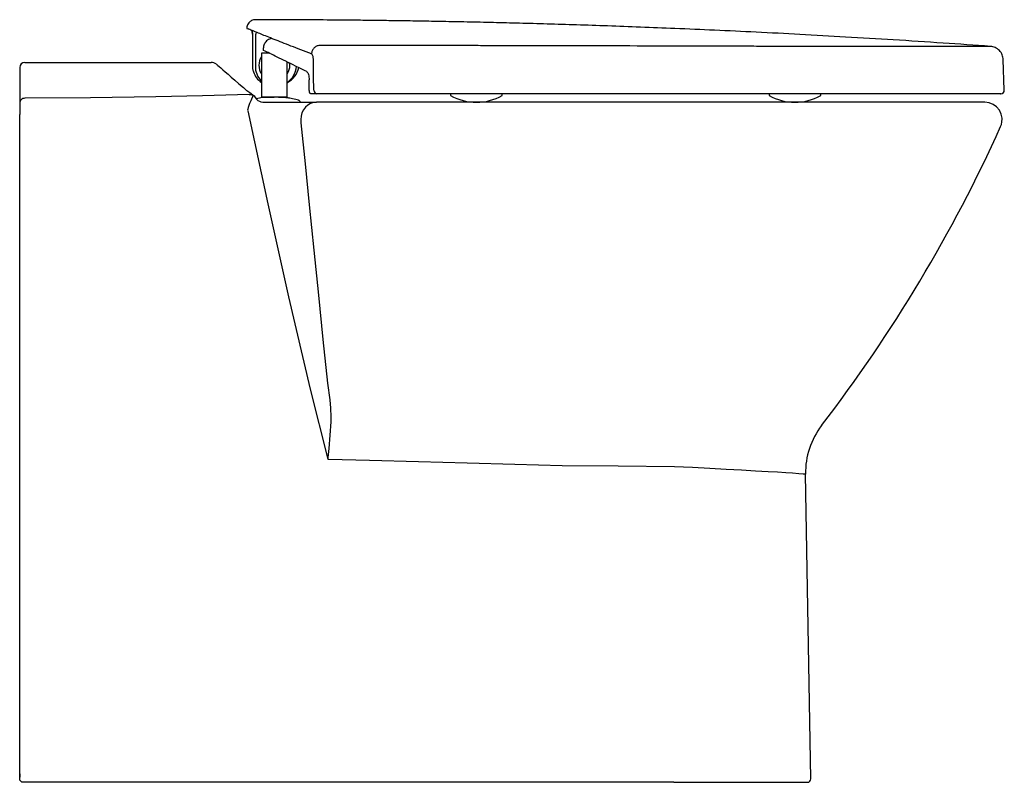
# Model space of a CAD drawing. Header units: millimetres. Extents: x 917.649 to 918.221, y 1556.541 to 1556.984.
import ezdxf

# ---------------------------------------------------------------- set-up
doc = ezdxf.new("R2010")
doc.units = ezdxf.units.MM
doc.layers.add('SANINDUSA', color=3, linetype='Continuous')

msp = doc.modelspace()

# ---------------------------------------------------------------- linework, layer by layer
at = {"layer": 'SANINDUSA'}
for p, q in [((917.7842161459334, 1556.975475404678), (917.7842026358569, 1556.975499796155)), ((917.7842161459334, 1556.975475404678), (917.7842161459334, 1556.956895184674)), ((917.7860804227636, 1556.955838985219), (917.7860804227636, 1556.974696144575)), ((917.789433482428, 1556.964357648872), (917.7894334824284, 1556.938771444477)), ((917.7906423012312, 1556.9669837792), (917.790648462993, 1556.967453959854)), ((917.7906423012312, 1556.965983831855), (917.7906423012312, 1556.9669837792)), ((917.652013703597, 1556.95909019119), (917.7601824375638, 1556.95909019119)), ((917.8044334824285, 1556.938771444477), (917.8044334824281, 1556.959339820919)), ((917.8059334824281, 1556.957357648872), (917.8058235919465, 1556.958759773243)), ((918.2209187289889, 1556.94293222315), (918.2203000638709, 1556.960648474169)), ((917.649013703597, 1556.95609019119), (917.649013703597, 1556.935376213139)), ((917.7880573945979, 1556.955869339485), (917.7880573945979, 1556.955838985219)), ((917.8216826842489, 1556.940857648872), (917.8179710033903, 1556.940857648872)), ((917.8992650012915, 1556.940857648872), (917.8992650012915, 1556.939857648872)), ((917.9292650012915, 1556.939857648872), (917.9292650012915, 1556.940857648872)), ((918.0842650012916, 1556.940857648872), (918.0842650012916, 1556.939857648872)), ((918.1142650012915, 1556.939857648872), (918.1142650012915, 1556.940857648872)), ((917.649013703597, 1556.935376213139), (917.649013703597, 1556.928738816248)), ((917.7915321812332, 1556.93585791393), (917.821362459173, 1556.935857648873)), ((917.7939334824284, 1556.938771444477), (917.7939334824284, 1556.938731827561)), ((917.8119336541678, 1556.935857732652), (917.8119336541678, 1556.935869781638)), ((918.0616715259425, 1556.935857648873), (917.821362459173, 1556.935857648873)), ((918.2096687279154, 1556.935857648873), (918.0616715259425, 1556.935857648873)), ((918.1085514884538, 1556.542892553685), (918.1054615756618, 1556.719913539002)), ((917.649013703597, 1556.545857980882), (917.649013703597, 1556.543857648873)), ((918.0289189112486, 1556.540857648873), (918.1065517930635, 1556.540857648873))]:
    msp.add_line(p, q, dxfattribs=at)
at = {"layer": 'SANINDUSA', "flags": 128}
for points in [[(917.763328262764, 1556.957976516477), (917.763374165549, 1556.957938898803), (917.7633977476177, 1556.957919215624), (917.7634161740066, 1556.957903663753), (917.7634332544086, 1556.957889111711), (917.7634495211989, 1556.957875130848), (917.7634635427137, 1556.957862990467), (917.7634919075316, 1556.957838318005), (917.7637084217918, 1556.957649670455), (917.7641694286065, 1556.957248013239), (917.7648651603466, 1556.956642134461), (917.7657986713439, 1556.955829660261), (917.7669706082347, 1556.954810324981), (917.7683806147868, 1556.953584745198), (917.7700275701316, 1556.952154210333), (917.7719095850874, 1556.950520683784), (917.7740245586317, 1556.948686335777), (917.7763733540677, 1556.946651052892), (917.7789647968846, 1556.944407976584), (917.7808370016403, 1556.942793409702)], [(917.819856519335, 1556.942857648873), (917.8197343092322, 1556.9508506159), (917.8195777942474, 1556.961107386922)], [(917.789433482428, 1556.948402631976), (917.789375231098, 1556.948439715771), (917.7872749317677, 1556.951116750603), (917.7861966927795, 1556.954323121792), (917.7860804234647, 1556.955839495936), (917.7860804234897, 1556.955839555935), (917.7860804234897, 1556.955839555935)], [(917.8172481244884, 1556.942787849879), (917.8171749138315, 1556.948619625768), (917.8171705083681, 1556.948970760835)], [(917.7808370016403, 1556.942793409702), (917.7810149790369, 1556.94263683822), (917.7826516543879, 1556.941476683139), (917.784338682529, 1556.940269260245), (917.7852936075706, 1556.939537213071)], [(917.652013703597, 1556.938221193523), (917.6514284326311, 1556.938166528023), (917.6508656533, 1556.938004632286), (917.650346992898, 1556.937741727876), (917.6498923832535, 1556.937387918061), (917.6495192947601, 1556.936956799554), (917.6492420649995, 1556.936464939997), (917.6490713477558, 1556.935931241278), (917.649013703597, 1556.935376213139)], [(917.782234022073, 1556.940348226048), (917.7551626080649, 1556.939649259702), (917.7280487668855, 1556.939079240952), (917.6900580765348, 1556.938510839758), (917.652013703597, 1556.938221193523)], [(917.7846848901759, 1556.939935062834), (917.7832189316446, 1556.936718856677), (917.7825370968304, 1556.935139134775), (917.7816662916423, 1556.932813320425), (917.7814356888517, 1556.931894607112), (917.7813929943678, 1556.931272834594), (917.7814877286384, 1556.930842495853)], [(917.782234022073, 1556.940348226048), (917.7826689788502, 1556.940389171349), (917.7830998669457, 1556.940385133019), (917.7835226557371, 1556.940336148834), (917.7839333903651, 1556.940242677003), (917.784328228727, 1556.940105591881), (917.7847034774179, 1556.939926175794), (917.7848755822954, 1556.939825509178)], [(917.7852936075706, 1556.939537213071), (917.7857981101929, 1556.938647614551), (917.7865238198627, 1556.937698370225), (917.7873712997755, 1556.936978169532), (917.7882258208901, 1556.936500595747), (917.7891531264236, 1556.936164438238), (917.7902689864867, 1556.935941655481), (917.7915321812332, 1556.93585791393), (917.7916068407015, 1556.935861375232)], [(917.821362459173, 1556.935857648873), (917.8195992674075, 1556.935668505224), (917.8179027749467, 1556.935108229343), (917.8163371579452, 1556.934198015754), (917.8149616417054, 1556.932972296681), (917.8138282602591, 1556.93147743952), (917.8129798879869, 1556.929769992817), (917.8124486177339, 1556.927914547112), (917.8122545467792, 1556.925981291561), (917.8124050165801, 1556.924043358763)], [(918.218781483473, 1556.921739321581), (918.2192227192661, 1556.922903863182), (918.2193290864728, 1556.923272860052), (918.2195145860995, 1556.924107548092), (918.2196415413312, 1556.9265971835), (918.2191504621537, 1556.929035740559), (918.2180723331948, 1556.931278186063), (918.2164735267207, 1556.933185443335), (918.2144537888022, 1556.934638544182), (918.2121377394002, 1556.935548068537), (918.2096687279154, 1556.935857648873)], [(917.7814877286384, 1556.930842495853), (917.7931960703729, 1556.876838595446), (917.8051112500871, 1556.822963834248), (917.8178057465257, 1556.76926911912), (917.8279231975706, 1556.728584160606)], [(917.8124050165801, 1556.924043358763), (917.8148161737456, 1556.900136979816), (917.8172155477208, 1556.876391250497), (917.8198863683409, 1556.850011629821), (917.8225371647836, 1556.823888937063), (917.8251588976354, 1556.79811965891), (917.8277564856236, 1556.772668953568)], [(917.8277564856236, 1556.772668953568), (917.8291611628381, 1556.763017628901), (917.8296074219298, 1556.758146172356), (917.8297932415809, 1556.753249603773), (917.8297180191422, 1556.750332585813)], [(917.8297180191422, 1556.750332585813), (917.8291683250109, 1556.742592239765), (917.8284836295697, 1556.734758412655), (917.8280070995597, 1556.729511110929), (917.8279377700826, 1556.728745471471), (917.8279275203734, 1556.728632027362), (917.8279231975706, 1556.728584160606)], [(917.8279231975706, 1556.728584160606), (917.8363294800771, 1556.728373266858), (917.8522881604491, 1556.727948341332), (917.8806535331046, 1556.727176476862), (917.9089579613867, 1556.72638994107), (917.936521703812, 1556.725613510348), (917.9640136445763, 1556.724833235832), (917.9640137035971, 1556.724833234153)], [(917.964013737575, 1556.724838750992), (917.9966934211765, 1556.724607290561), (918.0293148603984, 1556.724333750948), (918.029314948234, 1556.724333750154)], [(918.0293148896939, 1556.724325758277), (918.0397431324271, 1556.723883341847), (918.0498121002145, 1556.72332333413), (918.0593387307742, 1556.722785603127), (918.0682603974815, 1556.722315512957), (918.0764607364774, 1556.721873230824), (918.0837852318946, 1556.721465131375), (918.0892373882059, 1556.721148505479), (918.0939754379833, 1556.720859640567), (918.0979351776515, 1556.720602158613), (918.101558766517, 1556.720341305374), (918.1040256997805, 1556.7201296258), (918.1052892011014, 1556.719972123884), (918.1054616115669, 1556.719911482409)]]:
    msp.add_lwpolyline(points, dxfattribs=at)
msp.add_lwpolyline([(918.0289189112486, 1556.540857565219), (917.9247845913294, 1556.540857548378), (917.886269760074, 1556.540857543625), (917.8475694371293, 1556.540857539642), (917.8087800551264, 1556.540857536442), (917.7696844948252, 1556.540857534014), (917.7305382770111, 1556.540857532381), (917.6912814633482, 1556.540857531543), (917.651013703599, 1556.540857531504, -0.4142135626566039), (917.649013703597, 1556.542857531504), (917.649013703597, 1556.928738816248)], format="xyb", dxfattribs=at)
at = {"layer": 'SANINDUSA'}
for centre, radius, start, end in [((917.652013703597, 1556.95609019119), 0.003000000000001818, 90, 180), ((917.7601824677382, 1556.954090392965), 0.004999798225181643, 51.01002565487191, 90.00034579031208), ((917.7969334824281, 1556.957357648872), 0.008999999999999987, 146.4426902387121, 213.5573097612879), ((917.7969334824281, 1556.957857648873), 0.01289243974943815, 199.1797924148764, 234.4272434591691), ((917.7969334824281, 1556.957857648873), 0.01289243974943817, 305.9444962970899, 354.9259179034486), ((917.7984335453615, 1556.958857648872), 0.01299999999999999, 297.8746921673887, 347.3373148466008), ((917.7969334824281, 1556.957357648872), 0.008999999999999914, 328.1963256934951, 0), ((917.8217737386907, 1556.942774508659), 0.001919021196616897, 177.5169243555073, 267.2803871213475), ((918.218920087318, 1556.942857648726), 0.001999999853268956, 269.998480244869, 2.822553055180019), ((917.9142650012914, 1556.965982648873), 0.03012499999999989, 240.1371656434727, 299.8628343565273), ((918.0992650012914, 1556.965982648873), 0.03012499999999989, 240.1371656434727, 299.8628343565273), ((917.4168583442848, 1557.284167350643), 0.8800197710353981, 322.4724548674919, 335.679477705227), ((918.1504568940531, 1556.720697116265), 0.04500214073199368, 142.4727300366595, 181.0003348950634), ((918.1065517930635, 1556.542857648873), 0.001999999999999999, 270, 0.9999999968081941)]:
    msp.add_arc(centre, radius, start, end, dxfattribs=at)
for points, knots in [([(917.7859344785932, 1556.983842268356), (917.7858762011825, 1556.983846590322), (917.7854972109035, 1556.983874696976), (917.7847465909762, 1556.983741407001), (917.7837458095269, 1556.983405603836), (917.7827911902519, 1556.982807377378), (917.7819719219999, 1556.981998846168), (917.7813370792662, 1556.980965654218), (917.7809661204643, 1556.979875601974), (917.7809469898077, 1556.979136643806), (917.7809388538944, 1556.97882237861)], [0, 0, 0, 0, 0.02222055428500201, 0.1445049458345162, 0.2857590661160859, 0.4225056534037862, 0.5692238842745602, 0.719735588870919, 0.8808087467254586, 1, 1, 1, 1]), ([(918.2128790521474, 1556.968344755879), (918.2037087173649, 1556.968988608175), (918.1849060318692, 1556.970320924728), (918.1568536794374, 1556.972131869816), (918.1291212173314, 1556.973803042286), (918.1025681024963, 1556.975279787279), (918.0771950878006, 1556.976581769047), (918.0530025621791, 1556.977723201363), (918.0305821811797, 1556.978692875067), (918.0098716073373, 1556.979514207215), (917.990808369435, 1556.980208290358), (917.9727383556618, 1556.980810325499), (917.9556618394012, 1556.981329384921), (917.9395790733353, 1556.981773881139), (917.9240796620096, 1556.982162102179), (917.9092267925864, 1556.982496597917), (917.8950836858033, 1556.982780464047), (917.882124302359, 1556.983011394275), (917.8703488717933, 1556.983197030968), (917.8596050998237, 1556.983346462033), (917.8494439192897, 1556.983470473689), (917.836523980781, 1556.983607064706), (917.8203941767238, 1556.983737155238), (917.8025488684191, 1556.983831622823), (917.7909928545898, 1556.983843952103), (917.7859348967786, 1556.983849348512)], [0, 0, 0, 0, 0.06453640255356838, 0.1323365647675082, 0.1973526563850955, 0.2595872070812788, 0.3190423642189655, 0.3757199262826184, 0.429621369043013, 0.4765933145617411, 0.5212343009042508, 0.5635449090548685, 0.603525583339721, 0.6411766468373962, 0.6764983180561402, 0.7123745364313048, 0.745478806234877, 0.7758111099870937, 0.8033713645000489, 0.8281594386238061, 0.8512459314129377, 0.8747140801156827, 0.9188699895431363, 0.9644901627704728, 1, 1, 1, 1]), ([(917.781018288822, 1556.978816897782), (917.7809900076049, 1556.978828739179), (917.7808774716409, 1556.978875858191), (917.7813494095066, 1556.97867846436), (917.7817027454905, 1556.978530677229)], [0, 0, 0, 0, 0.2513082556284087, 1, 1, 1, 1]), ([(917.818487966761, 1556.963964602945), (917.816379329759, 1556.964768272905), (917.8121620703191, 1556.966375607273), (917.8064984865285, 1556.968573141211), (917.801338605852, 1556.970597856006), (917.7967138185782, 1556.972434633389), (917.792640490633, 1556.97406821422), (917.789131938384, 1556.975486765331), (917.7862230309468, 1556.976671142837), (917.7841030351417, 1556.977540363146), (917.7825948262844, 1556.978161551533), (917.7820001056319, 1556.978407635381), (917.7817027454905, 1556.978530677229)], [0, 0, 0, 0, 0.1027019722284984, 0.2054032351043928, 0.3086933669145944, 0.4119831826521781, 0.5171557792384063, 0.622328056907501, 0.7281666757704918, 0.8340050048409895, 0.9170025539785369, 1, 1, 1, 1]), ([(917.7842161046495, 1556.975475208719), (917.784215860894, 1556.975477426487), (917.7841694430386, 1556.975899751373), (917.7840857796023, 1556.976657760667), (917.7839495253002, 1556.977463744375), (917.7838581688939, 1556.977593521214), (917.783819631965, 1556.977648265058)], [0, 0, 0, 0, 0.002181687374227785, 0.4154540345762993, 0.7534206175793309, 1, 1, 1, 1]), ([(917.7838196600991, 1556.977648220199), (917.7838581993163, 1556.977593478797), (917.7839495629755, 1556.977463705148), (917.7840858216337, 1556.976657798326), (917.7841694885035, 1556.975899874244), (917.7842159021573, 1556.975477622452), (917.7842161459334, 1556.975475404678)], [0, 0, 0, 0, 0.2465941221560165, 0.5845926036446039, 0.9978181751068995, 1, 1, 1, 1]), ([(917.7860804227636, 1556.974696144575), (917.7860807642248, 1556.974698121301), (917.7861458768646, 1556.975075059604), (917.7862651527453, 1556.975750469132), (917.7864583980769, 1556.976422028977), (917.7865868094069, 1556.976460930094), (917.7866409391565, 1556.97647732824)], [0, 0, 0, 0, 0.002181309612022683, 0.4159499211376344, 0.7538029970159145, 1, 1, 1, 1]), ([(917.7951866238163, 1556.972938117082), (917.7950146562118, 1556.972902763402), (917.7944193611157, 1556.972780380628), (917.7934845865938, 1556.972315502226), (917.7924508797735, 1556.971574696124), (917.791619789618, 1556.97064690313), (917.791024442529, 1556.969584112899), (917.7906684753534, 1556.968527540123), (917.7906525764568, 1556.967825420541), (917.790648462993, 1556.967453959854)], [0, 0, 0, 0, 0.07284134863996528, 0.2521527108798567, 0.4212718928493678, 0.5825090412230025, 0.7373191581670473, 0.8895211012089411, 1, 1, 1, 1]), ([(917.7940902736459, 1556.964357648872), (917.79408129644, 1556.964357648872), (917.7931150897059, 1556.964357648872), (917.7915296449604, 1556.964357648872), (917.7897657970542, 1556.964357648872), (917.7895442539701, 1556.964357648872), (917.789433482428, 1556.964357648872)], [0, 0, 0, 0, 0.003116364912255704, 0.3354109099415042, 0.6677054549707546, 1, 1, 1, 1]), ([(917.7906412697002, 1556.966027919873), (917.7906269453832, 1556.966015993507), (917.790607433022, 1556.965999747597), (917.7906349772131, 1556.965987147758), (917.7906423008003, 1556.965983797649)], [0, 0, 0, 0, 0.7341150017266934, 1, 1, 1, 1]), ([(917.8157216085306, 1556.953676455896), (917.8135389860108, 1556.95477943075), (917.8092210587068, 1556.95696146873), (917.8035442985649, 1556.959791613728), (917.7985068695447, 1556.9622510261), (917.7941021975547, 1556.964357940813), (917.791795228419, 1556.965442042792), (917.7906423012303, 1556.965983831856)], [0, 0, 0, 0, 0.2036614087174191, 0.4029075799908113, 0.6008443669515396, 0.8005186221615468, 1, 1, 1, 1]), ([(917.8195777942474, 1556.961107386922), (917.8195585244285, 1556.961438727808), (917.8195194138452, 1556.962111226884), (917.8192776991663, 1556.963006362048), (917.8189452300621, 1556.963636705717), (917.8186597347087, 1556.963892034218), (917.818512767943, 1556.963954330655), (917.8184879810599, 1556.963964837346)], [0, 0, 0, 0, 0.2341940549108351, 0.4753270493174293, 0.7371852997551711, 0.9556746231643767, 1, 1, 1, 1]), ([(918.2128790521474, 1556.968344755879), (918.2127909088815, 1556.968344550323), (918.212620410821, 1556.968344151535), (918.2112088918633, 1556.968341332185), (918.2089464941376, 1556.968337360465), (918.2057561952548, 1556.968332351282), (918.2016770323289, 1556.968326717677), (918.1967421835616, 1556.968320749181), (918.1909917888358, 1556.968314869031), (918.1844739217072, 1556.968309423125), (918.1772104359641, 1556.96830471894), (918.1692115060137, 1556.968301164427), (918.1605379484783, 1556.968299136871), (918.1512649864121, 1556.96829908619), (918.1414568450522, 1556.968301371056), (918.1311198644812, 1556.968306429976), (918.1203113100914, 1556.968314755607), (918.109122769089, 1556.968326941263), (918.0976490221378, 1556.968343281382), (918.0859158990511, 1556.968365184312), (918.0739475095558, 1556.968392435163), (918.0436367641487, 1556.968484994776), (917.9951336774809, 1556.968615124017), (917.9467793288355, 1556.968719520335), (917.9167343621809, 1556.968774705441), (917.905000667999, 1556.968795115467), (917.8932668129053, 1556.968814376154), (917.8821784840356, 1556.9688314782), (917.8731981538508, 1556.968844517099), (917.8661073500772, 1556.968854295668), (917.8600418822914, 1556.968862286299), (917.8534446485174, 1556.968870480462), (917.8467835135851, 1556.968878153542), (917.8403674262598, 1556.968884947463), (917.8343814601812, 1556.968890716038), (917.8286666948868, 1556.968895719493), (917.8249472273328, 1556.968898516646), (917.8231327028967, 1556.968899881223)], [0, 0, 0, 0, 0.02487518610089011, 0.04993080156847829, 0.07513304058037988, 0.100465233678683, 0.1257308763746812, 0.1510585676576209, 0.1762631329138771, 0.2013138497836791, 0.226354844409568, 0.2515301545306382, 0.2768214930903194, 0.301919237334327, 0.3269430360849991, 0.35203610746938, 0.3773234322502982, 0.4025048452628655, 0.4275477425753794, 0.4525962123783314, 0.477798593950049, 0.5031453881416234, 0.6419353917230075, 0.780723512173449, 0.8051503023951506, 0.8295771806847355, 0.8540041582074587, 0.878431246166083, 0.8988259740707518, 0.910087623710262, 0.9227140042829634, 0.9367051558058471, 0.9512873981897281, 0.9643124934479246, 0.9767729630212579, 0.9886688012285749, 1, 1, 1, 1]), ([(918.220300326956, 1556.960644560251), (918.2201701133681, 1556.961583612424), (918.2199004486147, 1556.963528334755), (918.2181906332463, 1556.966037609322), (918.2157461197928, 1556.967838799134), (918.2138126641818, 1556.968179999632), (918.2128790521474, 1556.968344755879)], [0, 0, 0, 0, 0.241435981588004, 0.4999998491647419, 0.758563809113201, 1, 1, 1, 1]), ([(917.7842161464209, 1556.956896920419), (917.78421614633, 1556.956896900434), (917.7842138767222, 1556.956398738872), (917.7842717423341, 1556.955592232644), (917.7844858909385, 1556.954501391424), (917.7846591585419, 1556.953912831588), (917.7847590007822, 1556.953623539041), (917.7847590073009, 1556.953623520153)], [0, 0, 0, 0, 1.799309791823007e-05, 0.4484911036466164, 0.7244083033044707, 0.9999820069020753, 1, 1, 1, 1]), ([(917.8157216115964, 1556.953676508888), (917.8157468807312, 1556.953662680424), (917.8159610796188, 1556.953545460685), (917.8163471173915, 1556.953098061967), (917.8167868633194, 1556.952016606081), (917.8170941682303, 1556.950595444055), (917.8171450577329, 1556.949512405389), (917.8171705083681, 1556.948970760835)], [0, 0, 0, 0, 0.03338565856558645, 0.2830002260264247, 0.5241626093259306, 0.7620262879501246, 0.9999999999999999, 0.9999999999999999, 0.9999999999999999, 0.9999999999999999]), ([(917.8179710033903, 1556.940857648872), (917.8178867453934, 1556.940881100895), (917.8177181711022, 1556.940928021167), (917.8174957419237, 1556.941295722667), (917.8173331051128, 1556.94183237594), (917.8172601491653, 1556.942367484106), (917.8172509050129, 1556.942690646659), (917.8172481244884, 1556.942787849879)], [0, 0, 0, 0, 0.2311362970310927, 0.4624325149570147, 0.6888899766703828, 0.9064220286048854, 1, 1, 1, 1]), ([(917.8246468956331, 1556.940857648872), (917.824541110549, 1556.940857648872), (917.8243283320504, 1556.940857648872), (917.8239498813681, 1556.940857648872), (917.8235143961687, 1556.940857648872), (917.8230465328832, 1556.940857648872), (917.8226132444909, 1556.940857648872), (917.8222365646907, 1556.940857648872), (917.8219132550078, 1556.940857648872), (917.8217602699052, 1556.940857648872), (917.8216826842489, 1556.940857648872)], [0, 0, 0, 0, 0.08636844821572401, 0.1737234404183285, 0.3094376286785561, 0.4490934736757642, 0.5848510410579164, 0.7245486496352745, 0.8603061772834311, 1, 1, 1, 1]), ([(918.2187855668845, 1556.940857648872), (918.2188234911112, 1556.940857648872), (918.218975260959, 1556.940857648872), (918.2180078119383, 1556.940857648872), (918.2159100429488, 1556.940857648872), (918.2125994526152, 1556.940857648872), (918.2081267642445, 1556.940857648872), (918.2025349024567, 1556.940857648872), (918.1959242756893, 1556.940857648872), (918.1883328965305, 1556.940857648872), (918.1796816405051, 1556.940857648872), (918.170130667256, 1556.940857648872), (918.1598174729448, 1556.940857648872), (918.148783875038, 1556.940857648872), (918.1369306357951, 1556.940857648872), (918.1244947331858, 1556.940857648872), (918.1116411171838, 1556.940857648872), (918.0984090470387, 1556.940857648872), (918.084691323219, 1556.940857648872), (918.0719229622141, 1556.940857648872), (918.0603455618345, 1556.940857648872), (918.0466841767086, 1556.940857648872), (918.022771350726, 1556.940857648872), (917.9749484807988, 1556.940857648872), (917.9066291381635, 1556.940857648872), (917.8519741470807, 1556.940857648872), (917.8246468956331, 1556.940857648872)], [0, 0, 0, 0, 0.009697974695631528, 0.03881055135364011, 0.06691099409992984, 0.09520663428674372, 0.1241179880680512, 0.1532419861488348, 0.1813345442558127, 0.2096220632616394, 0.2385243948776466, 0.2676392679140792, 0.2957337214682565, 0.3240232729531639, 0.352928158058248, 0.382045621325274, 0.4101401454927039, 0.4384297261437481, 0.4673345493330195, 0.4964519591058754, 0.517428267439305, 0.53840977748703, 0.580372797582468, 0.6642988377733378, 0.8321509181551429, 0.9999999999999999, 0.9999999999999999, 0.9999999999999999, 0.9999999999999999]), ([(917.7901122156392, 1556.938584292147), (917.7888561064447, 1556.938392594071), (917.7875937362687, 1556.938199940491), (917.786347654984, 1556.937938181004), (917.7863414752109, 1556.937936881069)], [0, 0, 0, 0, 0.4996155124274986, 0.5021058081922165, 0.5021058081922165, 0.5021058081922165, 0.5021058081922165]), ([(917.8049544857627, 1556.938401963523), (917.8047465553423, 1556.938438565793), (917.804366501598, 1556.938505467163), (917.80331276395, 1556.938591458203), (917.8022200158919, 1556.938657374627), (917.8009623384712, 1556.938714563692), (917.7996435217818, 1556.938764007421), (917.798247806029, 1556.938771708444), (917.7966892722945, 1556.9387592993), (917.7950460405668, 1556.938745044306), (917.7935682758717, 1556.93872802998), (917.7924013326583, 1556.938711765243), (917.7913543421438, 1556.938691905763), (917.7910039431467, 1556.938677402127), (917.7901122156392, 1556.938584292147)], [0, 0, 0, 0, 0.1097678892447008, 0.200632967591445, 0.2762739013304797, 0.3390358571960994, 0.4304036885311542, 0.4915594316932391, 0.569606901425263, 0.6767520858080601, 0.743263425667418, 0.8192245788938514, 0.904064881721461, 1, 1, 1, 1]), ([(917.8110265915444, 1556.937071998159), (917.8099752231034, 1556.937352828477), (917.807698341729, 1556.937967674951), (917.8053613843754, 1556.938327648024), (917.8049544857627, 1556.938401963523)], [0, 0, 0, 0, 0.5381508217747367, 0.9999999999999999, 0.9999999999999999, 0.9999999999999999, 0.9999999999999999]), ([(917.8119343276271, 1556.935869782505), (917.8119216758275, 1556.936004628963), (917.8118963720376, 1556.936274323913), (917.8116974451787, 1556.936634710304), (917.8114052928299, 1556.936924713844), (917.8111528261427, 1556.937022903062), (917.8110265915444, 1556.937071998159)], [0, 0, 0, 0, 0.2499941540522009, 0.4999920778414, 0.7499935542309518, 0.9999999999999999, 0.9999999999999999, 0.9999999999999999, 0.9999999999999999])]:
    msp.add_open_spline(points, degree=3, knots=knots, dxfattribs=at)
for points in [[(917.8231326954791, 1556.968899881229), (917.8225504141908, 1556.968797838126), (917.8213858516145, 1556.968593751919), (917.819887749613, 1556.96744047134), (917.8187965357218, 1556.965842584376), (917.8185908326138, 1556.964590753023), (917.8184879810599, 1556.963964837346)], [(917.8044334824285, 1556.938771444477), (917.8043207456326, 1556.938771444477), (917.8040952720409, 1556.938771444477), (917.8023609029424, 1556.938771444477), (917.7998818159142, 1556.938771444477), (917.7969334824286, 1556.938771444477), (917.7939851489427, 1556.938771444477), (917.7915060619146, 1556.938771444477), (917.7897716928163, 1556.938771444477), (917.7895462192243, 1556.938771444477), (917.7894334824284, 1556.938771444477)]]:
    msp.add_open_spline(points, degree=3, dxfattribs=at)

doc.saveas('drawing.dxf')
